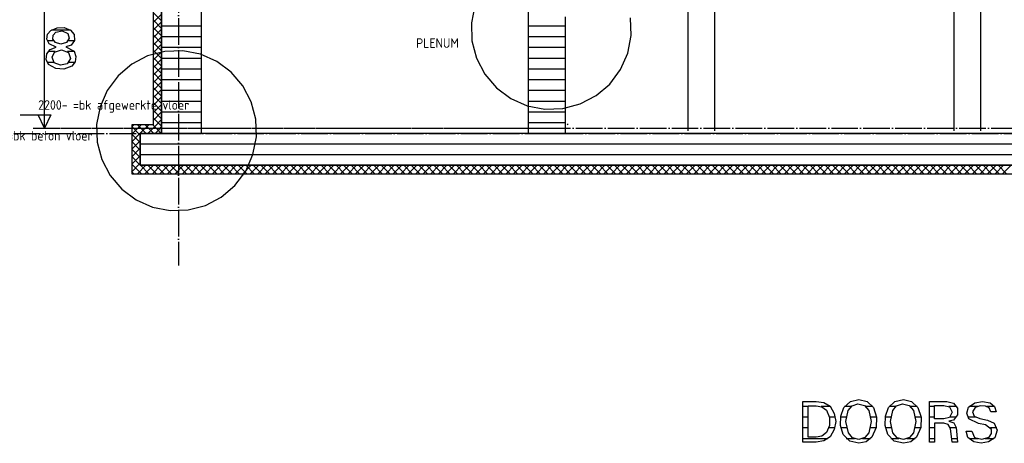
# Model space of a CAD drawing. Extents: x -37450 to 20409, y -12428 to 23550.
# Tile 2 of 55: x -32814 to -23560, y -12428 to -8446. Entities that reach past the tile are written whole.
import ezdxf

# ---------------------------------------------------------------- set-up
doc = ezdxf.new("R2010")
doc.units = 0
doc.header["$MEASUREMENT"] = 0
for name, pattern in [('DASHDOT', [300, 250, -25, 0, -25]), ('DASHED', [75, 50, -25]), ('DOT', [50, 0, -50])]:
    doc.linetypes.add(name, pattern=pattern)
for name, color, linetype in [('LAYER01', 7, 'CONTINUOUS'), ('LAYER05', 7, 'CONTINUOUS'), ('LAYER107', 2, 'DOT'), ('LAYER23', 5, 'CONTINUOUS')]:
    doc.layers.add(name, color=color, linetype=linetype)
doc.styles.get("Standard").update_dxf_attribs({"font": 'isocp.shx'})

msp = doc.modelspace()

# ---------------------------------------------------------------- linework, layer by layer
at = {"layer": 'LAYER01', "color": 1, "linetype": 'DASHDOT'}
for p, q in [((-31320.5658, 4772.46895), (-31320.5658, -10757.59505)), ((-33169.5038, -9514.1266), (-4420.06415, -9514.1266)), ((-32688.2538, -9464.1266), (-4420.06415, -9464.1266))]:
    msp.add_line(p, q, dxfattribs=at)
at = {"layer": 'LAYER01', "color": 5, "linetype": 'Continuous'}
for p, q in [((-32582.25405, -9464.1266), (-32582.25405, -764.12645)), ((-31480.5664, -8457.24335), (-31560.5652, -8377.24455)), ((-31560.5652, -8473.81515), (-31480.5664, -8393.8164)), ((-31480.5664, -8527.95485), (-31560.5652, -8447.9553)), ((-31560.5652, -8544.52665), (-31480.5664, -8464.52715)), ((-31480.5664, -8598.6664), (-31560.5652, -8518.66685)), ((-31560.5652, -8615.2382), (-31480.5664, -8535.23635)), ((-31480.5664, -8669.37715), (-31560.5652, -8589.37835)), ((-31560.5652, -8685.94665), (-31480.5664, -8605.9471)), ((-31480.5664, -8740.08635), (-31560.5652, -8660.0891)), ((-31560.5652, -8756.65815), (-31480.5664, -8676.65865)), ((-31480.5664, -8810.7971), (-31560.5652, -8730.79835)), ((-31560.5652, -8827.36895), (-31480.5664, -8747.37015)), ((-31480.5664, -8881.50865), (-31560.5652, -8801.5091)), ((-31560.5652, -8898.08045), (-31480.5664, -8818.0809)), ((-31480.5664, -8952.2194), (-31560.5652, -8872.2206)), ((-31560.5652, -8968.7912), (-31480.5664, -8888.79015)), ((-31480.5664, -9022.9286), (-31560.5652, -8942.93135)), ((-31560.5652, -9039.50045), (-31480.5664, -8959.5009)), ((-31480.5664, -9093.63935), (-31560.5652, -9013.6406)), ((-31560.5652, -9110.2112), (-31480.5664, -9030.2124)), ((-31480.5664, -9164.3509), (-31560.5652, -9084.35135)), ((-31560.5652, -9180.9227), (-31480.5664, -9100.92085)), ((-31480.5664, -9235.0624), (-31560.5652, -9155.06285)), ((-31560.5652, -9251.6342), (-31480.5664, -9171.6324)), ((-31480.5664, -9305.77315), (-31560.5652, -9225.7744)), ((-31560.5652, -9322.34495), (-31480.5664, -9242.3439)), ((-32808.5022, -9341.626), (-32522.2534, -9341.626)), ((-32582.25405, -9464.1266), (-32642.25465, -9341.626)), ((-32582.25405, -9464.1266), (-32582.25405, -9271.62475)), ((-32522.2534, -9341.626), (-32582.25405, -9464.1266)), ((-31480.5664, -9376.4824), (-31560.5652, -9296.48515)), ((-31560.5652, -9393.0542), (-31480.5664, -9313.05465)), ((-31751.81275, -9442.8787), (-31743.05725, -9434.12475)), ((-31716.45815, -9478.2341), (-31672.348, -9434.12475)), ((-31625.766, -9514.1266), (-31705.7678, -9434.12475)), ((-31681.10045, -9513.5895), (-31601.63575, -9434.12475)), ((-31557.80945, -9511.3701), (-31635.05555, -9434.12475)), ((-31522.45485, -9476.0147), (-31564.3463, -9434.12475)), ((-31480.5664, -9447.19315), (-31560.5652, -9367.19435)), ((-31545.74585, -9448.94485), (-31480.5664, -9383.76615)), ((-31760.5652, -9451.6342), (-31751.81275, -9442.8787)), ((-31680.5664, -9530.0377), (-31760.5652, -9450.03585)), ((-31760.5652, -9522.34345), (-31716.45815, -9478.2341)), ((-31760.5652, -9593.0542), (-31681.10045, -9513.5895)), ((-31680.5664, -9600.7469), (-31760.5652, -9520.7474)), ((-31610.92835, -9514.1266), (-31545.74585, -9448.94485)), ((-31555.0537, -9514.1266), (-31557.80945, -9511.3701)), ((-31540.21605, -9514.1266), (-31500.21665, -9474.1272)), ((-31484.3445, -9514.1266), (-31522.45485, -9476.0147)), ((-31500.21665, -9474.1272), (-31480.5664, -9454.47465)), ((-31760.5652, -9663.7657), (-31680.5664, -9583.7639)), ((-31680.5664, -9671.45765), (-31760.5652, -9591.4589)), ((-31760.5652, -9734.4742), (-31680.5664, -9654.4754)), ((-31680.5664, -9742.1692), (-31760.5652, -9662.16965)), ((-31760.5652, -9805.1857), (-31680.5664, -9725.18615)), ((-31680.5664, -9812.8792), (-31760.5652, -9732.8789)), ((-31760.5652, -9875.8972), (-31680.5664, -9795.89765)), ((-31715.29845, -9848.8579), (-31760.5652, -9803.58965)), ((-31750.6531, -9884.2125), (-31760.56825, -9874.2996)), ((-31740.74095, -9894.12535), (-31750.6531, -9884.2125)), ((-31670.03175, -9894.12535), (-31715.29845, -9848.8579)), ((-31708.0841, -9894.12535), (-31628.08535, -9814.1258)), ((-31599.31945, -9894.12535), (-31679.31825, -9814.12735)), ((-31637.37185, -9894.12535), (-31557.37305, -9814.1258)), ((-31528.61025, -9894.12535), (-31608.609, -9814.1258)), ((-31566.6626, -9894.12535), (-31486.66075, -9814.1258)), ((-31457.89795, -9894.12535), (-31537.89675, -9814.1258)), ((-31495.9503, -9894.12535), (-31415.95155, -9814.1258)), ((-31387.1887, -9894.12535), (-31467.1875, -9814.1258)), ((-31425.23805, -9894.12535), (-31345.2423, -9814.1258)), ((-31316.47645, -9894.12535), (-31396.4752, -9814.1258)), ((-31354.5288, -9894.12385), (-31274.53005, -9814.1258)), ((-31245.7672, -9894.12535), (-31325.766, -9814.12735)), ((-31283.8196, -9894.12535), (-31203.81775, -9814.1258)), ((-31175.05495, -9894.12535), (-31255.0537, -9814.12735)), ((-31213.1073, -9894.12535), (-31133.1085, -9814.1258)), ((-31104.3457, -9894.12535), (-31184.3445, -9814.1258)), ((-31142.39805, -9894.12535), (-31062.3993, -9814.1258)), ((-31033.6334, -9894.12535), (-31113.6322, -9814.1258)), ((-31071.6858, -9894.12535), (-30991.687, -9814.12505)), ((-30962.9242, -9894.12535), (-31042.92295, -9814.1258)), ((-31000.97655, -9894.12535), (-30920.97475, -9814.12505)), ((-30892.2119, -9894.12535), (-30972.2107, -9814.12735)), ((-30930.2643, -9894.12535), (-30850.2655, -9814.1258)), ((-30821.5027, -9894.12535), (-30901.50145, -9814.12735)), ((-30859.55505, -9894.12535), (-30779.55625, -9814.1258)), ((-30750.79345, -9894.12535), (-30830.79225, -9814.1258)), ((-30788.84275, -9894.12535), (-30708.844, -9814.1258)), ((-30680.0812, -9894.12535), (-30760.07995, -9814.1258)), ((-30718.13355, -9894.12535), (-30638.13475, -9814.1258)), ((-30609.3689, -9894.12535), (-30689.37075, -9814.1258)), ((-30647.42125, -9894.12535), (-30567.4225, -9814.1258)), ((-30538.65965, -9894.12535), (-30618.65845, -9814.1258)), ((-30576.71205, -9894.12535), (-30496.71325, -9814.1258)), ((-30467.95045, -9894.12535), (-30547.94615, -9814.12735)), ((-30506.0028, -9894.12535), (-30426.001, -9814.1258)), ((-30397.23815, -9894.12535), (-30477.23695, -9814.1258)), ((-30435.29055, -9894.12535), (-30355.29175, -9814.1258)), ((-30326.52895, -9894.12535), (-30406.5277, -9814.1258)), ((-30364.57825, -9894.12535), (-30284.57945, -9814.1258)), ((-30255.81665, -9894.12535), (-30335.81545, -9814.1258)), ((-30293.869, -9894.12535), (-30213.87025, -9814.12505)), ((-30185.1074, -9894.12535), (-30265.1062, -9814.1258)), ((-30223.1598, -9894.12535), (-30143.15795, -9814.1258)), ((-30114.39515, -9894.12535), (-30194.3939, -9814.12735)), ((-30152.4475, -9894.12535), (-30072.44875, -9814.1258)), ((-30043.6859, -9894.12535), (-30123.6847, -9814.1258)), ((-30081.73525, -9894.12535), (-30001.7395, -9814.1258)), ((-29972.97365, -9894.12535), (-30052.9724, -9814.1258)), ((-30011.026, -9894.12535), (-29931.0272, -9814.1258)), ((-29902.2644, -9894.12535), (-29982.2632, -9814.1258)), ((-29940.31675, -9894.12535), (-29860.318, -9814.1258)), ((-29831.5521, -9894.12535), (-29911.5509, -9814.1258)), ((-29869.6045, -9894.12535), (-29789.6057, -9814.1258)), ((-29760.8429, -9894.12535), (-29840.84165, -9814.1258)), ((-29798.89525, -9894.12535), (-29718.89345, -9814.1258)), ((-29690.1306, -9894.12535), (-29770.1294, -9814.12735)), ((-29728.183, -9894.12535), (-29648.1842, -9814.1258)), ((-29619.4214, -9894.12535), (-29699.42015, -9814.1258)), ((-29657.47375, -9894.12535), (-29577.475, -9814.1258)), ((-29548.7091, -9894.12535), (-29628.7079, -9814.1258)), ((-29586.76145, -9894.12535), (-29506.7627, -9814.1258)), ((-29477.9999, -9894.12535), (-29557.99865, -9814.1258)), ((-29516.05225, -9894.12535), (-29436.0504, -9814.12505)), ((-29407.2876, -9894.12535), (-29487.2864, -9814.1258)), ((-29445.33995, -9894.12535), (-29365.3412, -9814.12505)), ((-29336.57835, -9894.12535), (-29416.57715, -9814.1258)), ((-29374.63075, -9894.12535), (-29294.63195, -9814.12505)), ((-29265.8661, -9894.12535), (-29345.8679, -9814.1258)), ((-29303.9215, -9894.12535), (-29223.9197, -9814.12505)), ((-29195.15685, -9894.12535), (-29275.15565, -9814.1258)), ((-29233.20925, -9894.12535), (-29153.2074, -9814.12505)), ((-29124.44765, -9894.12535), (-29204.4464, -9814.1258)), ((-29162.5, -9894.12535), (-29082.49815, -9814.12505)), ((-29053.73535, -9894.12535), (-29133.73415, -9814.1258)), ((-29091.7877, -9894.12535), (-29011.78895, -9814.1258)), ((-28983.0261, -9894.12535), (-29063.0249, -9814.1258)), ((-29021.0785, -9894.12535), (-28941.0797, -9814.1258)), ((-28912.31385, -9894.12535), (-28992.3126, -9814.1258)), ((-28950.3662, -9894.12535), (-28870.36745, -9814.1258)), ((-28841.6046, -9894.12535), (-28921.6034, -9814.1258)), ((-28879.657, -9894.12535), (-28799.6582, -9814.1258)), ((-28770.89235, -9894.12535), (-28850.8911, -9814.1258)), ((-28808.9447, -9894.12535), (-28728.9459, -9814.1258)), ((-28700.1831, -9894.12535), (-28780.1819, -9814.1258)), ((-28738.23545, -9894.12535), (-28658.23365, -9814.1258)), ((-28629.47085, -9894.12535), (-28709.4696, -9814.1258)), ((-28667.5232, -9894.12535), (-28587.5244, -9814.1258)), ((-28558.7616, -9894.12535), (-28638.7604, -9814.1258)), ((-28596.81395, -9894.12535), (-28516.8152, -9814.1258)), ((-28488.0493, -9894.12535), (-28568.0481, -9814.1258)), ((-28526.1017, -9894.12535), (-28446.1029, -9814.1258)), ((-28417.3401, -9894.12535), (-28497.33885, -9814.1258)), ((-28455.39245, -9894.12535), (-28375.3906, -9814.1258)), ((-28346.6278, -9894.12535), (-28426.6266, -9814.1258)), ((-28384.6802, -9894.12535), (-28304.6814, -9814.1258)), ((-28275.9186, -9894.12535), (-28355.91735, -9814.1258)), ((-28313.9679, -9894.12385), (-28233.97215, -9814.1258)), ((-28205.2063, -9894.12535), (-28285.2051, -9814.1258)), ((-28243.25865, -9894.12385), (-28163.2599, -9814.1258)), ((-28134.49705, -9894.12535), (-28214.49585, -9814.1258)), ((-28172.54945, -9894.12385), (-28092.5476, -9814.1258)), ((-28063.78785, -9894.12535), (-28143.78355, -9814.1258)), ((-28101.83715, -9894.12385), (-28021.8384, -9814.1258)), ((-27993.07555, -9894.12535), (-28073.07435, -9814.1258)), ((-28031.12795, -9894.12615), (-27951.12915, -9814.12505)), ((-27922.3633, -9894.12535), (-28002.3651, -9814.1258)), ((-27960.4187, -9894.12615), (-27880.41685, -9814.12505)), ((-27851.65405, -9894.12535), (-27931.65285, -9814.1258)), ((-27889.7064, -9894.12615), (-27809.7046, -9814.12505)), ((-27780.94175, -9894.12535), (-27860.9436, -9814.1258)), ((-27818.9972, -9894.12535), (-27738.99535, -9814.12505)), ((-27710.23255, -9894.12535), (-27790.2313, -9814.1258)), ((-27748.2849, -9894.12535), (-27668.28615, -9814.12505)), ((-27639.52025, -9894.12535), (-27719.5221, -9814.1258)), ((-27677.5757, -9894.12535), (-27597.57385, -9814.12505)), ((-27568.81105, -9894.12535), (-27648.8098, -9814.1258)), ((-27606.8634, -9894.12535), (-27526.8646, -9814.12735)), ((-27498.09875, -9894.12535), (-27578.1006, -9814.1258)), ((-27536.1511, -9894.12535), (-27456.15235, -9814.1258)), ((-27427.38955, -9894.12535), (-27507.3883, -9814.1258)), ((-27465.4419, -9894.12535), (-27385.4431, -9814.1258)), ((-27356.6803, -9894.12535), (-27436.6791, -9814.1258)), ((-27394.73265, -9894.12535), (-27314.73085, -9814.1258)), ((-27285.968, -9894.12535), (-27365.9668, -9814.1258)), ((-27324.0204, -9894.12535), (-27244.0216, -9814.1258)), ((-27215.2588, -9894.12535), (-27295.25755, -9814.1258)), ((-27253.31115, -9894.12535), (-27173.3124, -9814.1258)), ((-27144.5465, -9894.12535), (-27224.5453, -9814.1258)), ((-27182.5989, -9894.12535), (-27102.6001, -9814.1258)), ((-27073.8373, -9894.12535), (-27153.83605, -9814.1258)), ((-27111.88965, -9894.12535), (-27031.89085, -9814.1258)), ((-27003.125, -9894.12535), (-27083.1238, -9814.1258)), ((-27041.17735, -9894.12535), (-26961.1786, -9814.1258)), ((-26932.41575, -9894.12535), (-27012.41455, -9814.1258)), ((-26970.4651, -9894.12535), (-26890.46935, -9814.1258)), ((-26861.7035, -9894.12535), (-26941.70225, -9814.1258)), ((-26899.75585, -9894.12535), (-26819.7571, -9814.1258)), ((-26790.99425, -9894.12535), (-26870.99305, -9814.1258)), ((-26829.04665, -9894.12535), (-26749.0448, -9814.1258)), ((-26720.282, -9894.12535), (-26800.28075, -9814.1258)), ((-26758.33435, -9894.12385), (-26678.33555, -9814.1258)), ((-26649.57275, -9894.12535), (-26729.57155, -9814.1258)), ((-26687.6251, -9894.12385), (-26607.62635, -9814.1258)), ((-26578.86045, -9894.12535), (-26658.8623, -9814.1258)), ((-26616.91285, -9894.12385), (-26536.91405, -9814.1258)), ((-26508.15125, -9894.12535), (-26588.15, -9814.1258)), ((-26546.2036, -9894.12615), (-26466.20485, -9814.1258)), ((-26437.43895, -9894.12535), (-26517.4408, -9814.1258)), ((-26475.49135, -9894.12615), (-26395.49255, -9814.12505)), ((-26366.72975, -9894.12535), (-26446.7285, -9814.1258)), ((-26404.7821, -9894.12615), (-26324.78335, -9814.12505)), ((-26296.0205, -9894.12535), (-26376.0193, -9814.1258)), ((-26334.0729, -9894.12615), (-26254.07105, -9814.12505)), ((-26225.30825, -9894.12535), (-26305.307, -9814.1258)), ((-26263.3606, -9894.12535), (-26183.35875, -9814.12505)), ((-26154.599, -9894.12535), (-26234.5978, -9814.1258)), ((-26192.65135, -9894.12535), (-26112.6526, -9814.12735)), ((-26083.8867, -9894.12535), (-26163.8855, -9814.1258)), ((-26121.9391, -9894.12535), (-26041.9403, -9814.12735)), ((-26013.1775, -9894.12535), (-26093.1732, -9814.1258)), ((-26051.22985, -9894.12535), (-25971.2311, -9814.12735)), ((-25942.4652, -9894.12535), (-26022.464, -9814.1258)), ((-25980.5176, -9894.12535), (-25900.5188, -9814.1258)), ((-25871.75295, -9894.12535), (-25951.75475, -9814.1258)), ((-25909.8053, -9894.12535), (-25829.80955, -9814.1258)), ((-25801.0437, -9894.12535), (-25881.0425, -9814.1258)), ((-25839.09605, -9894.12535), (-25759.0973, -9814.1258)), ((-25730.33445, -9894.12535), (-25810.33325, -9814.1258)), ((-25768.38685, -9894.12535), (-25688.385, -9814.1258)), ((-25659.6222, -9894.12535), (-25739.62095, -9814.1258)), ((-25697.67455, -9894.12535), (-25617.6758, -9814.1258)), ((-25588.91145, -9894.12535), (-25668.91175, -9814.1258)), ((-25626.96535, -9894.12535), (-25546.96505, -9814.1258)), ((-25518.2022, -9894.12535), (-25598.201, -9814.1258)), ((-25556.25305, -9894.12535), (-25476.25425, -9814.1258)), ((-25447.48995, -9894.12535), (-25527.49025, -9814.1258)), ((-25485.5423, -9894.12535), (-25405.5435, -9814.1258)), ((-25376.7807, -9894.12535), (-25456.77795, -9814.1258)), ((-25414.83155, -9894.12535), (-25334.83275, -9814.1258)), ((-25306.06995, -9894.12535), (-25386.06875, -9814.1258)), ((-25344.1208, -9894.12535), (-25264.122, -9814.1258)), ((-25235.35765, -9894.12535), (-25315.35795, -9814.1258)), ((-25273.41005, -9894.12535), (-25193.41125, -9814.1258)), ((-25164.64845, -9894.12535), (-25244.6472, -9814.1258)), ((-25202.6993, -9894.12385), (-25122.7005, -9814.1258)), ((-25093.93615, -9894.12535), (-25173.93645, -9814.1258)), ((-25131.98855, -9894.12385), (-25051.98975, -9814.1258)), ((-25023.22695, -9894.12535), (-25103.2257, -9814.1258)), ((-25061.2793, -9894.12615), (-24981.279, -9814.1258)), ((-24952.51615, -9894.12535), (-25032.51495, -9814.1258)), ((-24990.56855, -9894.12615), (-24910.56825, -9814.1258)), ((-24881.8054, -9894.12535), (-24961.8042, -9814.1258)), ((-24919.8578, -9894.12615), (-24839.8575, -9814.12505)), ((-24811.09465, -9894.12535), (-24891.09345, -9814.1258)), ((-24849.14705, -9894.12615), (-24769.14675, -9814.12505)), ((-24740.3839, -9894.12535), (-24820.3842, -9814.1258)), ((-24778.4363, -9894.12535), (-24698.43595, -9814.12505)), ((-24669.67315, -9894.12535), (-24749.67195, -9814.1258)), ((-24707.7255, -9894.12535), (-24627.72825, -9814.12735)), ((-24598.9624, -9894.12535), (-24678.9612, -9814.1258)), ((-24637.0163, -9894.12535), (-24557.016, -9814.12735)), ((-24528.25165, -9894.12535), (-24608.25045, -9814.1258)), ((-24566.304, -9894.12535), (-24486.30525, -9814.12735)), ((-24457.5409, -9894.12535), (-24537.53965, -9814.1258)), ((-24495.59325, -9894.12535), (-24415.5945, -9814.1258)), ((-24386.83015, -9894.12535), (-24466.83045, -9814.1258)), ((-24424.8825, -9894.12535), (-24344.88375, -9814.1258)), ((-24316.1194, -9894.12535), (-24396.11815, -9814.1258)), ((-24354.17175, -9894.12535), (-24274.17295, -9814.1258)), ((-24245.41015, -9894.12535), (-24325.40895, -9814.1258)), ((-24283.4625, -9894.12535), (-24203.4622, -9814.1258)), ((-24174.6979, -9894.12535), (-24254.6982, -9814.1258)), ((-24212.75025, -9894.12535), (-24132.75145, -9814.1258)), ((-24103.98865, -9894.12535), (-24183.98745, -9814.1258)), ((-24142.0395, -9894.12535), (-24062.04225, -9814.1258)), ((-24033.27635, -9894.12535), (-24113.27665, -9814.1258)), ((-24071.32875, -9894.12535), (-23991.32995, -9814.1258)), ((-23962.56715, -9894.12535), (-24042.5644, -9814.1258)), ((-24000.618, -9894.12535), (-23920.6192, -9814.1258)), ((-23891.8564, -9894.12535), (-23971.85515, -9814.1258)), ((-23929.90725, -9894.12535), (-23849.90845, -9814.1258)), ((-23821.1441, -9894.12535), (-23901.1444, -9814.1258)), ((-23859.19645, -9894.12535), (-23779.1977, -9814.1258)), ((-23750.4349, -9894.12535), (-23830.43365, -9814.1258)), ((-23788.4857, -9894.12535), (-23708.48695, -9814.1258)), ((-23679.7226, -9894.12535), (-23759.7229, -9814.1258)), ((-23717.7765, -9894.12535), (-23637.7762, -9814.1258)), ((-23609.01335, -9894.12535), (-23689.01215, -9814.1258)), ((-23647.0642, -9894.12385), (-23567.06545, -9814.1258)), ((-23538.3026, -9894.12535), (-23618.3014, -9814.1258)), ((-23576.3565, -9894.12615), (-23496.3547, -9814.1258))]:
    msp.add_line(p, q, dxfattribs=at)
at = {"layer": 'LAYER01', "color": 3, "linetype": 'Continuous'}
for p, q in [((-31105.5664, -9514.1266), (-31105.5664, -7534.1255)), ((-31480.5664, -7889.1266), (-31480.5664, -9514.1266)), ((-28035.5652, -7874.12565), (-28035.5652, -9514.1266)), ((-27685.5652, -9514.1266), (-27685.5652, -8419.1269)), ((-31680.5664, -9514.1266), (-31680.5664, -9814.1258)), ((-9160.5644, -9514.1266), (-31680.5664, -9514.1266)), ((-31480.5664, -9514.1266), (-31105.5664, -9514.1266)), ((-28035.5652, -9514.1266), (-27685.5652, -9514.1266)), ((-31680.5664, -9814.1258), (-9160.5644, -9814.1258))]:
    msp.add_line(p, q, dxfattribs=at)
at = {"layer": 'LAYER01', "color": 1, "linetype": 'Continuous'}
for p, q in [((-31560.5652, -7644.12615), (-31560.5652, -9434.12475)), ((-31480.5664, -9474.1272), (-31480.5664, -7644.12615)), ((-31760.5652, -9434.12475), (-31760.5652, -9894.12535)), ((-31560.5652, -9434.12475), (-31760.5652, -9434.12475)), ((-27668.62795, -9432.63015), (-27660.6262, -9424.6315)), ((-31680.5664, -9814.1258), (-31680.5664, -9514.1266)), ((-31680.5664, -9514.1266), (-31560.5652, -9514.1266)), ((-31560.5652, -9514.1266), (-31560.5652, -9514.1266)), ((-31560.5652, -9514.1266), (-31480.5664, -9514.1266)), ((-31480.5664, -9514.1266), (-31480.5664, -9474.1272)), ((-31760.5652, -9894.12535), (-9080.56565, -9894.12535)), ((-9160.5644, -9814.1258), (-31680.5664, -9814.1258))]:
    msp.add_line(p, q, dxfattribs=at)
at = {"layer": 'LAYER01', "color": 6, "linetype": 'Continuous'}
for p, q in [((-31480.5664, -8503.463), (-31105.5664, -8503.463)), ((-28035.5652, -8503.463), (-27685.5652, -8503.463)), ((-31480.5664, -8604.52955), (-31105.5664, -8604.52955)), ((-28035.5652, -8604.52955), (-27685.5652, -8604.52955)), ((-31480.5664, -8705.59615), (-31105.5664, -8705.59615)), ((-28035.5652, -8705.59615), (-27685.5652, -8705.59615)), ((-31480.5664, -8806.66275), (-31105.5664, -8806.66275)), ((-28035.5652, -8806.66275), (-27685.5652, -8806.66275)), ((-31480.5664, -8907.72935), (-31105.5664, -8907.72935)), ((-28035.5652, -8907.72935), (-27685.5652, -8907.72935)), ((-31480.5664, -9008.79595), (-31105.5664, -9008.79595)), ((-28035.5652, -9008.79595), (-27685.5652, -9008.79595)), ((-31480.5664, -9109.86025), (-31105.5664, -9109.86025)), ((-28035.5652, -9109.86025), (-27685.5652, -9109.86025)), ((-31480.5664, -9210.9268), (-31105.5664, -9210.9268)), ((-28035.5652, -9210.9268), (-27685.5652, -9210.9268)), ((-31480.5664, -9311.9934), (-31105.5664, -9311.9934)), ((-28035.5652, -9311.9934), (-27685.5652, -9311.9934)), ((-31480.5664, -9413.06), (-31105.5664, -9413.06)), ((-28035.5652, -9413.06), (-27685.5652, -9413.06)), ((-31680.5664, -9611.99415), (-9160.5644, -9611.99415)), ((-31680.5664, -9713.06075), (-9160.5644, -9713.06075))]:
    msp.add_line(p, q, dxfattribs=at)
at = {"layer": 'LAYER01', "color": 5, "linetype": 'DASHED'}
msp.add_line((-32582.25405, -9464.1266), (-27660.5652, -9464.1266), dxfattribs=at)
at = {"layer": 'LAYER05', "color": 1, "linetype": 'Continuous'}
for p, q in [((-28537.28335, -8311.1252), (-28569.2993, -8476.83105)), ((-28569.25355, -8476.2497), (-28563.7726, -8644.3367)), ((-28569.25355, -8476.2497), (-28569.25355, -8476.2497)), ((-27068.08165, -8594.98215), (-27073.6084, -8427.47725)), ((-27100.09765, -8760.688), (-27068.08165, -8594.98215)), ((-28563.7726, -8644.3367), (-28520.9015, -8807.57065)), ((-31612.1704, -8786.91405), (-31761.75535, -8865.065)), ((-31448.9319, -8744.0445), (-31612.1704, -8786.91405)), ((-31281.43005, -8738.51775), (-31448.9319, -8744.0445)), ((-31115.72265, -8770.5307), (-31281.43005, -8738.51775)), ((-30961.3098, -8838.6513), (-31115.72265, -8770.5307)), ((-27168.21595, -8915.1001), (-27100.09765, -8760.688)), ((-31761.75535, -8865.065), (-31890.17335, -8974.57125)), ((-30825.9491, -8939.4531), (-30961.3098, -8838.6513)), ((-28520.9015, -8807.57065), (-28442.7521, -8957.1579)), ((-31890.17335, -8974.57125), (-31990.97595, -9109.93195)), ((-30716.44285, -9067.87415), (-30825.9491, -8939.4531)), ((-28442.7521, -8957.1579), (-28333.2428, -9085.5789)), ((-27269.01855, -9050.4608), (-27168.21595, -8915.1001)), ((-30638.2904, -9217.4614), (-30716.44285, -9067.87415)), ((-27397.4396, -9159.96705), (-27269.01855, -9050.4608)), ((-31990.97595, -9109.93195), (-32059.0973, -9264.344)), ((-28333.2428, -9085.5789), (-28197.88515, -9186.38075)), ((-27547.02455, -9238.118), (-27397.4396, -9159.96705)), ((-30595.42235, -9380.69535), (-30638.2904, -9217.4614)), ((-28197.88515, -9186.38075), (-28043.4723, -9254.50135)), ((-27710.26, -9280.98755), (-27547.02455, -9238.118)), ((-32059.0973, -9264.344), (-32091.1133, -9430.0499)), ((-28043.4723, -9254.50135), (-27877.7649, -9286.5143)), ((-27877.7649, -9286.5143), (-27710.26, -9280.98755)), ((-32091.0675, -9429.46855), (-32085.5835, -9597.5548)), ((-32091.0675, -9429.46855), (-32091.0675, -9429.46855)), ((-30589.89565, -9548.20025), (-30595.42235, -9380.69535)), ((-32085.5835, -9597.5548), (-32042.71545, -9760.7895)), ((-30621.90855, -9713.90685), (-30589.89565, -9548.20025)), ((-30690.0299, -9868.31895), (-30621.90855, -9713.90685)), ((-32042.71545, -9760.7895), (-31964.563, -9910.37675)), ((-30790.8325, -10003.67815), (-30690.0299, -9868.31895)), ((-31964.563, -9910.37675), (-31855.05675, -10038.79625)), ((-31855.05675, -10038.79625), (-31719.69605, -10139.5996)), ((-30919.25355, -10113.1851), (-30790.8325, -10003.67815)), ((-31719.69605, -10139.5996), (-31565.2832, -10207.71865)), ((-31068.8385, -10191.3376), (-30919.25355, -10113.1851)), ((-31565.2832, -10207.71865), (-31399.57885, -10239.73465)), ((-31399.57885, -10239.73465), (-31232.07395, -10234.20715)), ((-31232.07395, -10234.20715), (-31068.8385, -10191.3376))]:
    msp.add_line(p, q, dxfattribs=at)
at = {"layer": 'LAYER05', "color": 3, "linetype": 'Continuous'}
for p, q in [((-32558.02305, -8629.01915), (-32551.709, -8582.56455)), ((-32551.709, -8582.56455), (-32521.1487, -8547.17865)), ((-32521.1273, -8547.14205), (-32461.45325, -8521.3043)), ((-32502.9114, -8630.34745), (-32501.19935, -8591.44895)), ((-32501.19935, -8591.44895), (-32474.0906, -8563.60705)), ((-32474.06615, -8563.62455), (-32415.58535, -8551.32065)), ((-32461.45325, -8521.3043), (-32396.2433, -8520.5345)), ((-32415.58535, -8551.32065), (-32360.376, -8574.189)), ((-32396.2433, -8520.5345), (-32335.81545, -8545.06605)), ((-32360.37905, -8574.15695), (-32348.49855, -8620.63905)), ((-32335.81545, -8545.03175), (-32301.178, -8586.5181)), ((-32301.178, -8586.5181), (-32299.52395, -8640.4442)), ((-32537.9425, -8671.35925), (-32558.02305, -8629.01915)), ((-32472.6898, -8705.04685), (-32537.90285, -8671.41115)), ((-32478.31725, -8660.4851), (-32502.9114, -8630.34745)), ((-32426.69065, -8675.21895), (-32478.33555, -8660.4332)), ((-32375.12815, -8660.4851), (-32426.69065, -8675.21895)), ((-32331.6284, -8683.9844), (-32380.072, -8700.81405)), ((-32348.49855, -8620.63905), (-32375.12815, -8660.48735)), ((-32299.52395, -8640.4442), (-32331.58265, -8683.992)), ((-32564.3585, -8819.36035), (-32558.2245, -8767.86805)), ((-32558.2245, -8767.86805), (-32527.44445, -8726.12915)), ((-32527.4414, -8726.0948), (-32472.6227, -8705.0247)), ((-32510.57435, -8799.60405), (-32487.36875, -8750.98725)), ((-32487.442, -8751.00175), (-32421.80785, -8727.7992)), ((-32421.80785, -8727.7992), (-32356.89695, -8753.0876)), ((-32380.0659, -8700.82855), (-32302.18505, -8742.93135)), ((-32356.87865, -8753.10975), (-32338.29955, -8809.77785)), ((-32302.13015, -8742.939), (-32285.44615, -8791.28115)), ((-32544.25355, -8867.1562), (-32564.3585, -8819.36035)), ((-32475.7965, -8904.37925), (-32544.3268, -8867.05705)), ((-32491.62905, -8849.95345), (-32510.57435, -8799.60405)), ((-32432.33335, -8874.8581), (-32491.5863, -8850.04195)), ((-32369.5038, -8860.48585), (-32432.33335, -8874.8581)), ((-32325.31435, -8881.89165), (-32398.21775, -8909.6298)), ((-32338.29955, -8809.77785), (-32369.56175, -8860.52245)), ((-32293.87815, -8841.6992), (-32325.23805, -8881.8695)), ((-32285.44615, -8791.28115), (-32293.87815, -8841.6992)), ((-32398.21775, -8909.6298), (-32475.7965, -8904.37925))]:
    msp.add_line(p, q, dxfattribs=at)
at = {"layer": 'LAYER05', "color": 2, "linetype": 'Continuous'}
for p, q in [((-32337.92725, -8543.6928), (-32515.9546, -8543.6928)), ((-32495.6085, -8644.75935), (-32553.95205, -8644.75935)), ((-32300.9979, -8644.75935), (-32358.51135, -8644.75935)), ((-32480.67015, -8745.82595), (-32546.1487, -8745.82595)), ((-32300.29905, -8745.82595), (-32366.08885, -8745.82595)), ((-32494.37865, -8846.89255), (-32556.3965, -8846.89255)), ((-32296.3379, -8846.89255), (-32354.3091, -8846.89255))]:
    msp.add_line(p, q, dxfattribs=at)
at = {"layer": 'LAYER107', "color": 5, "linetype": 'Continuous'}
for p, q in [((-25007.1945, -12034.91135), (-24928.2028, -12014.56375)), ((-24928.25315, -12014.579), (-24850.9201, -12036.12975)), ((-24588.2309, -12034.9571), (-24509.2636, -12014.61565)), ((-24509.25295, -12014.579), (-24431.9809, -12036.12745)), ((-25454.50285, -12244.6579), (-25454.50285, -12034.8755)), ((-25454.50285, -12034.8755), (-25327.81525, -12034.8755)), ((-25402.62755, -12244.6579), (-25402.62755, -12074.3294)), ((-25402.62755, -12074.3294), (-25327.81525, -12074.3294)), ((-25327.81525, -12034.8755), (-25257.95745, -12043.6081)), ((-25327.81525, -12074.3294), (-25275.13275, -12083.81575)), ((-25275.13275, -12083.81575), (-25232.27385, -12115.8371)), ((-25257.95745, -12043.6081), (-25196.98945, -12078.4477)), ((-25232.2525, -12115.87525), (-25202.30105, -12184.0744)), ((-25196.9406, -12078.4851), (-25158.5617, -12146.08155)), ((-25097.59675, -12172.4617), (-25067.3584, -12089.89945)), ((-25067.31565, -12089.82925), (-25007.1945, -12034.91135)), ((-25048.5901, -12223.9044), (-25027.7603, -12118.7607)), ((-25027.81525, -12118.90795), (-24991.1209, -12074.5476)), ((-24991.1209, -12074.5476), (-24936.43645, -12056.58875)), ((-24936.44105, -12056.59485), (-24874.588, -12071.1815)), ((-24874.588, -12071.1815), (-24832.6126, -12118.86675)), ((-24850.9201, -12036.12975), (-24791.11025, -12089.6988)), ((-24832.5653, -12118.90795), (-24811.7737, -12223.81285)), ((-24791.0034, -12089.82925), (-24760.2417, -12182.3929)), ((-24678.60415, -12172.47315), (-24648.37035, -12089.9269)), ((-24648.31545, -12089.82925), (-24588.2309, -12034.9571)), ((-24629.64785, -12223.9044), (-24608.8135, -12118.7378)), ((-24608.87755, -12118.90795), (-24572.18475, -12074.5476)), ((-24572.18475, -12074.5476), (-24517.4988, -12056.58875)), ((-24517.50335, -12056.59485), (-24455.5847, -12071.17615)), ((-24455.5847, -12071.17615), (-24413.6078, -12118.86445)), ((-24431.9809, -12036.12745), (-24372.01235, -12089.9254)), ((-24413.6276, -12118.90795), (-24392.836, -12223.81285)), ((-24372.0642, -12089.82925), (-24341.304, -12182.3929)), ((-24264.19065, -12279.2824), (-24264.19065, -12033.4854)), ((-24264.19065, -12033.4854), (-24099.44, -12033.4854)), ((-24216.44135, -12135.2669), (-24216.44135, -12070.87555)), ((-24216.44135, -12070.87555), (-24128.5034, -12070.87555)), ((-24128.5034, -12070.87555), (-24074.5224, -12085.39885)), ((-24099.44, -12033.4854), (-24039.20595, -12050.0778)), ((-24074.50255, -12085.40725), (-24049.51475, -12135.6102)), ((-24039.19065, -12050.09385), (-24000.79805, -12098.4253)), ((-24000.79805, -12098.4253), (-24000.79805, -12160.3264)), ((-23913.18205, -12143.1198), (-23896.53015, -12088.385)), ((-23896.56525, -12088.45445), (-23838.47045, -12046.22805)), ((-23833.5663, -12092.61015), (-23858.35725, -12130.7152)), ((-23838.43995, -12046.21965), (-23766.3574, -12034.23845)), ((-23786.28235, -12074.9855), (-23833.58765, -12092.60635)), ((-23735.94055, -12078.0632), (-23786.28235, -12074.9855)), ((-23766.3574, -12034.23845), (-23694.2917, -12046.9322)), ((-23701.5274, -12095.7405), (-23735.9558, -12078.0632)), ((-23688.1897, -12132.06405), (-23701.5274, -12095.7405)), ((-23694.37715, -12046.90705), (-23653.6896, -12081.69175)), ((-23653.6896, -12081.69175), (-23635.5255, -12132.1457)), ((-25202.30105, -12184.0744), (-25202.30105, -12258.86535)), ((-25158.5617, -12146.08155), (-25145.28655, -12222.50135)), ((-25100.3708, -12260.77425), (-25097.59675, -12172.4617)), ((-24760.2417, -12182.3929), (-24764.8285, -12279.6196)), ((-24681.37815, -12260.7666), (-24678.60415, -12172.47315)), ((-24341.304, -12182.3929), (-24345.8893, -12279.6196)), ((-24216.44135, -12196.1891), (-24216.44135, -12135.2669)), ((-24128.5034, -12196.1891), (-24216.44135, -12196.1891)), ((-24074.50255, -12185.8139), (-24128.421, -12196.1899)), ((-24039.19065, -12208.65705), (-24080.67475, -12219.03765)), ((-24049.51475, -12135.6102), (-24074.4217, -12185.75135)), ((-24000.79805, -12160.3264), (-24039.22425, -12208.67995)), ((-23894.5038, -12197.1573), (-23913.18205, -12143.1198)), ((-23804.50285, -12240.7814), (-23894.57705, -12197.09165)), ((-23858.35725, -12130.7152), (-23843.3029, -12173.5817)), ((-23843.2541, -12173.6099), (-23789.86055, -12194.40385)), ((-23789.9399, -12194.39165), (-23719.3161, -12209.61)), ((-23719.3161, -12209.61), (-23656.9931, -12238.6986)), ((-23661.1908, -12132.06405), (-23688.1897, -12132.06405)), ((-23635.5652, -12132.06405), (-23661.1908, -12132.06405)), ((-25454.50285, -12416.37575), (-25454.50285, -12244.6579)), ((-25402.62755, -12370.67185), (-25402.62755, -12244.6579)), ((-25202.30105, -12258.86535), (-25232.2693, -12327.08665)), ((-25158.5617, -12298.92195), (-25197.05965, -12366.66185)), ((-25145.28655, -12222.50135), (-25158.5617, -12298.92195)), ((-25075.2533, -12345.3293), (-25100.3708, -12260.77425)), ((-25025.75225, -12328.70405), (-25048.5901, -12223.9044)), ((-24811.7737, -12223.81285), (-24832.54395, -12328.66745)), ((-24764.8285, -12279.6196), (-24804.0436, -12368.705)), ((-24656.25305, -12345.3293), (-24681.37815, -12260.7666)), ((-24606.8161, -12328.70405), (-24629.64785, -12223.9044)), ((-24392.836, -12223.81285), (-24413.6078, -12328.66745)), ((-24345.8893, -12279.6196), (-24385.1059, -12368.705)), ((-24264.19065, -12416.37575), (-24264.19065, -12279.2824)), ((-24128.5034, -12239.81325), (-24216.44135, -12239.81325)), ((-24216.44135, -12239.81325), (-24216.44135, -12416.37575)), ((-24087.77315, -12251.1421), (-24128.56445, -12239.81095)), ((-24066.1911, -12287.59535), (-24087.77315, -12251.1421)), ((-24080.7541, -12219.04755), (-24036.2335, -12236.6379)), ((-24049.5651, -12416.37575), (-24066.1911, -12287.59535)), ((-24036.2335, -12236.6379), (-24014.2502, -12279.28465)), ((-24014.25325, -12279.2824), (-23999.7528, -12416.37575)), ((-23735.94055, -12253.9383), (-23804.50285, -12240.7814)), ((-23681.9397, -12296.8605), (-23735.91005, -12253.97035)), ((-23681.3019, -12336.4151), (-23681.95495, -12296.8338)), ((-23657.0038, -12238.70315), (-23627.2293, -12303.096)), ((-23627.2522, -12303.0945), (-23650.76445, -12375.7538)), ((-25327.81525, -12370.67185), (-25402.62755, -12370.67185)), ((-25274.50865, -12360.88335), (-25327.83815, -12370.70925)), ((-25232.2525, -12327.063), (-25274.50865, -12360.88335)), ((-25196.9406, -12366.5169), (-25257.0633, -12405.16585)), ((-25013.591, -12407.39515), (-25075.2594, -12345.2408)), ((-24985.8383, -12375.4532), (-25025.73855, -12328.7369)), ((-24926.75325, -12392.408), (-24985.8383, -12375.4532)), ((-24871.61715, -12372.28315), (-24926.6342, -12392.3828)), ((-24832.5653, -12328.70405), (-24871.61715, -12372.28315)), ((-24804.19005, -12368.8759), (-24858.77075, -12413.4094)), ((-24594.65635, -12407.3982), (-24656.21035, -12345.45595)), ((-24566.90215, -12375.4532), (-24606.80235, -12328.7369)), ((-24507.753, -12392.408), (-24566.90215, -12375.4532)), ((-24452.67945, -12372.28165), (-24507.69655, -12392.3828)), ((-24413.6276, -12328.70405), (-24452.67945, -12372.28165)), ((-24385.2539, -12368.8759), (-24439.9933, -12413.45675)), ((-23918.75305, -12313.4697), (-23866.8152, -12313.4697)), ((-23903.5034, -12371.6423), (-23918.73015, -12313.43305)), ((-23846.5912, -12412.47025), (-23903.5446, -12371.56755)), ((-23866.8152, -12313.4697), (-23839.78575, -12371.6568)), ((-23839.8163, -12371.6423), (-23771.6507, -12388.2683)), ((-23771.6507, -12388.2683), (-23703.9627, -12368.7187)), ((-23650.7538, -12375.79725), (-23708.96605, -12414.74075)), ((-23704.06495, -12368.7668), (-23681.3019, -12336.4151)), ((-25327.81525, -12416.37575), (-25454.50285, -12416.37575)), ((-25257.0633, -12405.16585), (-25327.8076, -12416.37115)), ((-24928.25315, -12426.17265), (-25013.591, -12407.39515)), ((-24858.77075, -12413.4094), (-24928.1769, -12426.1986)), ((-24509.25295, -12426.17265), (-24594.65635, -12407.3982)), ((-24439.9933, -12413.45675), (-24509.1751, -12426.14745)), ((-24216.44135, -12416.37575), (-24264.19065, -12416.37575)), ((-23999.7528, -12416.37575), (-24049.5651, -12416.37575)), ((-23778.1494, -12427.71225), (-23846.5912, -12412.47025)), ((-23708.96605, -12414.74075), (-23778.1494, -12427.71225))]:
    msp.add_line(p, q, dxfattribs=at)
at = {"layer": 'LAYER107', "color": 2, "linetype": 'Continuous'}
for p, q in [((-25402.62755, -12081.01195), (-25454.50285, -12081.01195)), ((-25194.89135, -12081.01195), (-25282.20675, -12081.01195)), ((-24999.62615, -12081.01195), (-25061.03365, -12081.01195)), ((-24797.60285, -12081.01195), (-24860.8505, -12081.01195)), ((-24580.6885, -12081.01195), (-24642.0334, -12081.01195)), ((-24378.6606, -12081.01195), (-24441.8442, -12081.01195)), ((-24216.44135, -12081.01195), (-24264.19065, -12081.01195)), ((-24008.97065, -12081.01195), (-24081.91225, -12081.01195)), ((-23810.0357, -12081.01195), (-23890.5792, -12081.01195)), ((-23654.1641, -12081.01195), (-23723.1354, -12081.01195)), ((-25402.62755, -12182.0778), (-25454.50285, -12182.0778)), ((-25148.9212, -12182.0778), (-25202.73285, -12182.0778)), ((-25045.64515, -12182.0778), (-25099.2874, -12182.0778)), ((-24760.28595, -12182.0778), (-24814.9597, -12182.0778)), ((-24626.7029, -12182.0778), (-24680.29175, -12182.0778)), ((-24341.34675, -12182.0778), (-24396.0205, -12182.0778)), ((-24216.44135, -12182.0778), (-24264.19065, -12182.0778)), ((-24011.7447, -12182.0778), (-24070.00885, -12182.0778)), ((-23828.72315, -12182.0778), (-23903.7689, -12182.0778)), ((-25402.62755, -12283.1444), (-25454.50285, -12283.1444)), ((-25153.55225, -12283.1444), (-25209.1995, -12283.1444)), ((-25041.26435, -12283.1444), (-25096.53625, -12283.1444)), ((-24765.68145, -12283.1444), (-24818.2495, -12283.1444)), ((-24622.3236, -12283.1444), (-24677.5406, -12283.1444)), ((-24346.74375, -12283.1444), (-24399.31335, -12283.1444)), ((-24216.44135, -12283.1444), (-24264.19065, -12283.1444)), ((-24013.8443, -12283.1444), (-24067.05475, -12283.1444)), ((-23630.04915, -12283.1444), (-23689.0869, -12283.1444)), ((-25217.98555, -12384.21095), (-25454.50285, -12384.21095)), ((-24969.1513, -12384.21095), (-25045.3842, -12384.21095)), ((-24817.2821, -12384.21095), (-24893.96975, -12384.21095)), ((-24550.21665, -12384.21095), (-24626.45415, -12384.21095)), ((-24398.3536, -12384.21095), (-24475.03355, -12384.21095)), ((-24216.44135, -12384.21095), (-24264.19065, -12384.21095)), ((-24003.1555, -12384.21095), (-24053.71855, -12384.21095)), ((-23807.6065, -12384.21095), (-23890.5823, -12384.21095)), ((-23659.67405, -12384.21095), (-23741.2735, -12384.21095))]:
    msp.add_line(p, q, dxfattribs=at)
at = {"layer": 'LAYER23', "color": 7, "linetype": 'Continuous'}
for p, q in [((-26535.5652, -7689.1258), (-26535.5652, -9489.12505)), ((-26285.5652, -7689.1258), (-26285.5652, -9489.12505)), ((-24035.5652, -7689.1258), (-24035.5652, -9489.12505)), ((-23785.5652, -7689.1258), (-23785.5652, -9489.12505))]:
    msp.add_line(p, q, dxfattribs=at)

# ---------------------------------------------------------------- texts
at = {"layer": 'LAYER01', "color": 1}
for s, p in [('2200- =bk afgewerkte vloer', (-32640.50295, -9292.37595)), ('2250- =bk beton vloer', (-33263.2538, -9581.4705))]:
    msp.add_text(s, height=90, dxfattribs=at).set_placement(p)
at = {"layer": 'LAYER107', "color": 1}
msp.add_text('PLENUM', height=90, dxfattribs=at).set_placement((-29088.56505, -8710.78185))

doc.saveas('drawing.dxf')
